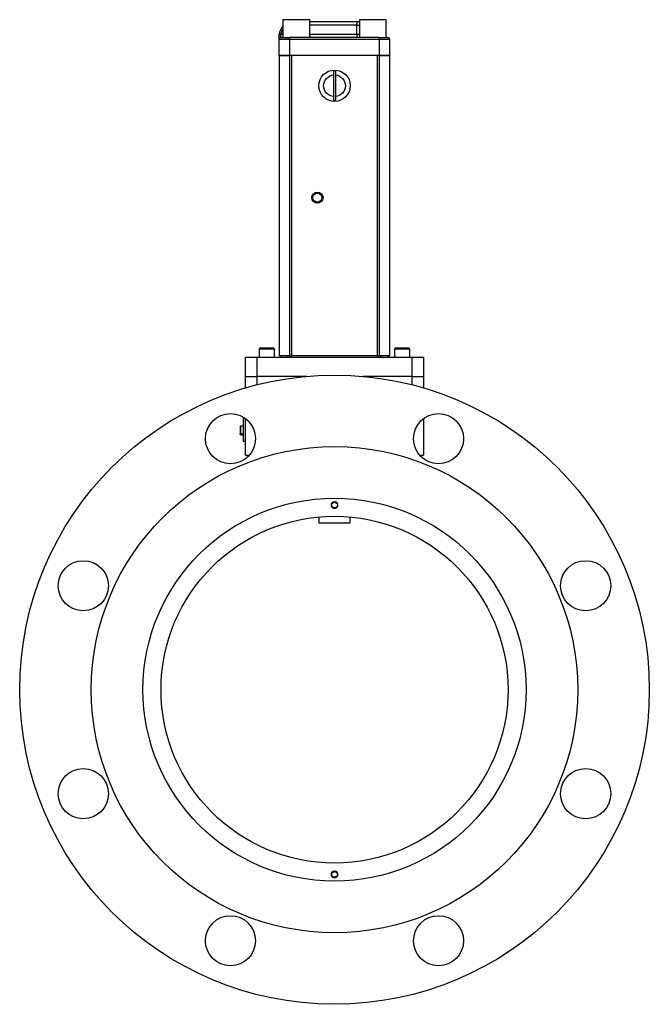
# Model space of a CAD drawing. Header units: inches. Extents: x 2.41 to 11.47, y 2.24 to 8.73.
# Tile 5 of 9: x 7.13 to 8.51, y 4.47 to 6.63. Entities that reach past the tile are written whole.
import ezdxf

# ---------------------------------------------------------------- set-up
doc = ezdxf.new("R2010")
doc.units = ezdxf.units.IN
doc.header["$MEASUREMENT"] = 0
doc.linetypes.add('HIDDEN', pattern=[0.075, 0.05, -0.025])

msp = doc.modelspace()

# ---------------------------------------------------------------- linework, layer by layer
at = {"color": 7, "linetype": 'Continuous', "lineweight": 25}
for p, q in [((7.7068, 6.6265), (7.7068, 6.5874)), ((7.7654, 6.6265), (7.7068, 6.6265)), ((7.7654, 6.5874), (7.7654, 6.6265)), ((7.7654, 6.6224), (7.8683, 6.6224)), ((7.8683, 6.6146), (7.7654, 6.6146)), ((7.8683, 6.6224), (7.8683, 6.6146)), ((7.8683, 6.6224), (7.8738, 6.6224)), ((7.8683, 6.5952), (7.8683, 6.6146)), ((7.8683, 6.6146), (7.8738, 6.6146)), ((7.8738, 6.6265), (7.8738, 6.5874)), ((7.9324, 6.6265), (7.8738, 6.6265)), ((7.9324, 6.5874), (7.9324, 6.6265)), ((7.7029, 6.5952), (7.699, 6.5958)), ((7.7026, 6.5874), (7.7026, 6.5925)), ((7.7029, 6.5952), (7.7068, 6.5952)), ((7.7221, 6.5835), (7.7221, 6.5874)), ((7.9172, 6.5874), (7.7221, 6.5874)), ((7.7654, 6.5952), (7.8683, 6.5952)), ((7.8683, 6.5952), (7.8683, 6.5874)), ((7.8683, 6.5952), (7.8738, 6.5952)), ((7.9172, 6.5874), (7.9172, 6.5835)), ((7.7221, 6.5835), (7.6986, 6.5835)), ((7.6986, 6.5483), (7.6986, 6.5835)), ((7.9172, 6.5835), (7.7221, 6.5835)), ((7.7221, 6.5483), (7.7221, 6.5835)), ((7.9406, 6.5835), (7.9172, 6.5835)), ((7.9172, 6.5835), (7.9172, 6.5483)), ((7.9406, 6.5483), (7.9406, 6.5835)), ((7.7221, 6.5483), (7.6986, 6.5483)), ((7.6986, 6.5483), (7.6986, 5.8921)), ((7.6986, 6.5483), (7.7221, 6.5483)), ((7.9172, 6.5483), (7.7221, 6.5483)), ((7.7221, 5.8921), (7.7221, 6.5483)), ((7.7262, 6.5483), (7.7221, 6.5483)), ((7.7262, 5.8921), (7.7262, 6.5483)), ((7.9131, 6.5483), (7.9131, 5.8921)), ((7.9171, 6.5483), (7.9131, 6.5483)), ((7.9171, 6.5483), (7.9171, 5.8921)), ((7.9171, 6.5483), (7.9406, 6.5483)), ((7.9406, 6.5483), (7.9172, 6.5483)), ((7.9406, 5.8921), (7.9406, 6.5483)), ((7.8178, 6.4584), (7.8178, 6.5057)), ((7.8215, 6.5057), (7.8215, 6.4584)), ((7.6568, 5.9086), (7.655, 5.9068)), ((7.655, 5.9068), (7.655, 5.8889)), ((7.6719, 5.9068), (7.655, 5.9068)), ((7.6719, 5.9086), (7.6568, 5.9086)), ((7.687, 5.9086), (7.6719, 5.9086)), ((7.6888, 5.9068), (7.6719, 5.9068)), ((7.6888, 5.9068), (7.687, 5.9086)), ((7.6888, 5.8889), (7.6888, 5.9068)), ((7.9521, 5.9086), (7.9503, 5.9068)), ((7.9503, 5.9068), (7.9503, 5.8889)), ((7.9672, 5.9068), (7.9503, 5.9068)), ((7.9672, 5.9086), (7.9521, 5.9086)), ((7.9823, 5.9086), (7.9672, 5.9086)), ((7.9841, 5.9068), (7.9672, 5.9068)), ((7.9841, 5.9068), (7.9823, 5.9086)), ((7.9841, 5.8889), (7.9841, 5.9068)), ((7.6252, 5.8471), (7.6252, 5.8889)), ((7.6252, 5.8889), (7.6498, 5.8889)), ((7.6498, 5.8889), (7.6498, 5.8471)), ((7.6498, 5.8889), (7.9893, 5.8889)), ((7.7221, 5.8921), (7.6986, 5.8921)), ((7.7028, 5.8921), (7.7028, 5.8889)), ((7.7184, 5.8889), (7.7184, 5.8921)), ((7.7221, 5.8921), (7.7262, 5.8921)), ((7.9131, 5.8921), (7.7262, 5.8921)), ((7.9131, 5.8921), (7.9171, 5.8921)), ((7.9406, 5.8921), (7.9171, 5.8921)), ((7.9209, 5.8921), (7.9209, 5.8889)), ((7.9365, 5.8921), (7.9365, 5.8889)), ((7.9893, 5.8471), (7.9893, 5.8889)), ((7.9893, 5.8889), (8.014, 5.8889)), ((8.014, 5.8889), (8.014, 5.8471)), ((7.6252, 5.8218), (7.6252, 5.8471)), ((7.6252, 5.8471), (7.6498, 5.8471)), ((7.7581, 5.8471), (7.6498, 5.8471)), ((7.6498, 5.8471), (7.6498, 5.8286)), ((7.9893, 5.8471), (7.8811, 5.8471)), ((7.9893, 5.8286), (7.9893, 5.8471)), ((7.9893, 5.8471), (8.014, 5.8471)), ((8.014, 5.8471), (8.014, 5.8218)), ((7.6203, 5.7579), (7.6203, 5.7044)), ((7.6252, 5.6749), (7.6252, 5.7546)), ((8.014, 5.7546), (8.014, 5.6749)), ((7.6143, 5.7383), (7.6139, 5.7379)), ((7.6139, 5.7379), (7.6139, 5.7223)), ((7.6203, 5.7383), (7.6143, 5.7383)), ((7.6143, 5.7383), (7.6143, 5.7219)), ((7.6139, 5.7209), (7.6139, 5.7223)), ((7.6139, 5.7209), (7.6139, 5.7201)), ((7.6139, 5.7201), (7.6143, 5.7196)), ((7.6143, 5.7219), (7.6173, 5.7219)), ((7.6143, 5.7206), (7.6143, 5.7196)), ((7.6173, 5.7206), (7.6143, 5.7206)), ((7.6143, 5.7196), (7.6203, 5.7196)), ((7.6173, 5.7219), (7.6173, 5.7206)), ((7.6252, 5.7044), (7.6203, 5.7044)), ((7.6252, 5.6749), (7.6335, 5.6749)), ((8.0057, 5.6749), (8.014, 5.6749)), ((7.7854, 5.5397), (7.7854, 5.5272)), ((7.8538, 5.5272), (7.8538, 5.5397)), ((7.7854, 5.5272), (7.8538, 5.5272))]:
    msp.add_line(p, q, dxfattribs=at)
at = {"color": 7, "linetype": 'Continuous', "lineweight": 25, "flags": 128}
msp.add_lwpolyline([(7.7026, 6.5925), (7.7018, 6.5925), (7.7011, 6.5924), (7.7004, 6.5923), (7.6998, 6.5921), (7.6993, 6.5919), (7.6989, 6.5917), (7.6987, 6.5914), (7.6986, 6.5912)], dxfattribs=at)
at = {"color": 7, "linetype": 'Continuous', "lineweight": 25}
for centre, radius in [((7.8196, 6.4821), 0.0344), ((7.7823, 6.2376), 0.0123), ((7.7823, 6.2376), 0.00984), ((7.8196, 5.1624), 0.6875), ((7.5923, 5.7109), 0.0547), ((8.0468, 5.7109), 0.0547), ((7.8196, 5.1624), 0.5312), ((7.8196, 5.1624), 0.4183), ((7.8196, 5.5659), 0.00615), ((7.8196, 5.1624), 0.3789), ((7.271, 5.3896), 0.0547), ((8.3681, 5.3896), 0.0547), ((7.271, 4.9351), 0.0547), ((8.3681, 4.9351), 0.0547), ((7.8196, 4.7588), 0.00615), ((7.5923, 4.6138), 0.0547), ((8.0468, 4.6138), 0.0547)]:
    msp.add_circle(centre, radius, dxfattribs=at)
at = {"color": 7, "linetype": 'HIDDEN', "lineweight": 18}
for centre in [(7.8196, 5.5659), (7.8196, 4.7588)]:
    msp.add_circle(centre, 0.00738, dxfattribs=at)
at = {"color": 7, "linetype": 'Continuous', "lineweight": 25}
for centre, radius, start, end in [((7.7299, 6.5912), 0.0313, 137.5189, 171.4559), ((7.7026, 6.5835), 0.00391, 90, 180), ((7.9367, 6.5835), 0.00391, 0, 90), ((7.8196, 6.4821), 0.0319, 86.6252, 93.3748), ((7.8196, 6.4821), 0.0319, 266.6252, 273.3748)]:
    msp.add_arc(centre, radius, start, end, dxfattribs=at)
for points, knots in [([(7.7029, 6.5952), (7.7033, 6.5972), (7.704, 6.6009), (7.7059, 6.6042), (7.7068, 6.6058)], [0, 0, 0, 0, 0.523932, 1, 1, 1, 1]), ([(7.6986, 6.5912), (7.6986, 6.5914), (7.6987, 6.5919), (7.6987, 6.5927), (7.6987, 6.5935), (7.6988, 6.5942), (7.6989, 6.595), (7.699, 6.5956), (7.699, 6.5958)], [0, 0, 0, 0, 0.1659192, 0.3315248, 0.4972784, 0.6636401, 0.8310651, 1, 1, 1, 1]), ([(7.6986, 6.5835), (7.6986, 6.5835), (7.6986, 6.5835), (7.6986, 6.5836), (7.6986, 6.5837), (7.6986, 6.5838), (7.6986, 6.5841), (7.6986, 6.5847), (7.6986, 6.5856), (7.6986, 6.5867), (7.6986, 6.5879), (7.6986, 6.5891), (7.6986, 6.5901), (7.6986, 6.5908), (7.6986, 6.5912)], [0, 0, 0, 0, 0.048984, 0.097724, 0.14639, 0.195159, 0.244202, 0.372023, 0.500031, 0.627852, 0.755859, 0.837333, 0.918445, 1, 1, 1, 1]), ([(7.8178, 6.4584), (7.8118, 6.4588), (7.8063, 6.4615), (7.7981, 6.4703), (7.7959, 6.4761), (7.7959, 6.488), (7.7981, 6.4938), (7.8063, 6.5026), (7.8118, 6.5053), (7.8178, 6.5057)], [0, 0, 0, 0, 0.25, 0.25, 0.5, 0.5, 0.75, 0.75, 1, 1, 1, 1]), ([(7.8178, 6.5057), (7.8178, 6.5065), (7.8178, 6.5073), (7.8178, 6.5088), (7.8178, 6.5095), (7.8178, 6.5116), (7.8178, 6.5128), (7.8178, 6.5138)], [0, 0, 0, 0, 0.25, 0.25, 0.5, 0.5, 1, 1, 1, 1]), ([(7.8215, 6.5138), (7.8215, 6.5133), (7.8215, 6.5128), (7.8215, 6.5116), (7.8215, 6.5109), (7.8215, 6.5088), (7.8215, 6.5073), (7.8215, 6.5057)], [0, 0, 0, 0, 0.25, 0.25, 0.5, 0.5, 1, 1, 1, 1]), ([(7.8215, 6.5057), (7.8275, 6.5053), (7.833, 6.5026), (7.8411, 6.4938), (7.8434, 6.488), (7.8434, 6.4761), (7.8411, 6.4703), (7.833, 6.4615), (7.8275, 6.4588), (7.8215, 6.4584)], [0, 0, 0, 0, 0.25, 0.25, 0.5, 0.5, 0.75, 0.75, 1, 1, 1, 1]), ([(7.8178, 6.4503), (7.8178, 6.4508), (7.8178, 6.4513), (7.8178, 6.4525), (7.8178, 6.4532), (7.8178, 6.4553), (7.8178, 6.4568), (7.8178, 6.4584)], [0, 0, 0, 0, 0.25, 0.25, 0.5, 0.5, 1, 1, 1, 1]), ([(7.8215, 6.4584), (7.8215, 6.4576), (7.8215, 6.4568), (7.8215, 6.4553), (7.8215, 6.4546), (7.8215, 6.4525), (7.8215, 6.4513), (7.8215, 6.4503)], [0, 0, 0, 0, 0.25, 0.25, 0.5, 0.5, 1, 1, 1, 1])]:
    msp.add_open_spline(points, degree=3, knots=knots, dxfattribs=at)
for points in [[(7.7029, 6.5952), (7.7026, 6.5943), (7.7026, 6.5934), (7.7026, 6.5925)], [(7.7026, 6.5874), (7.7026, 6.5874), (7.7113, 6.5874), (7.7221, 6.5874)], [(7.9172, 6.5874), (7.928, 6.5874), (7.9367, 6.5874), (7.9367, 6.5874)], [(7.6139, 5.7223), (7.614, 5.7222), (7.6142, 5.722), (7.6143, 5.7219)], [(7.6143, 5.7206), (7.6142, 5.7207), (7.614, 5.7208), (7.6139, 5.7209)]]:
    msp.add_open_spline(points, degree=3, dxfattribs=at)

doc.saveas('drawing.dxf')
